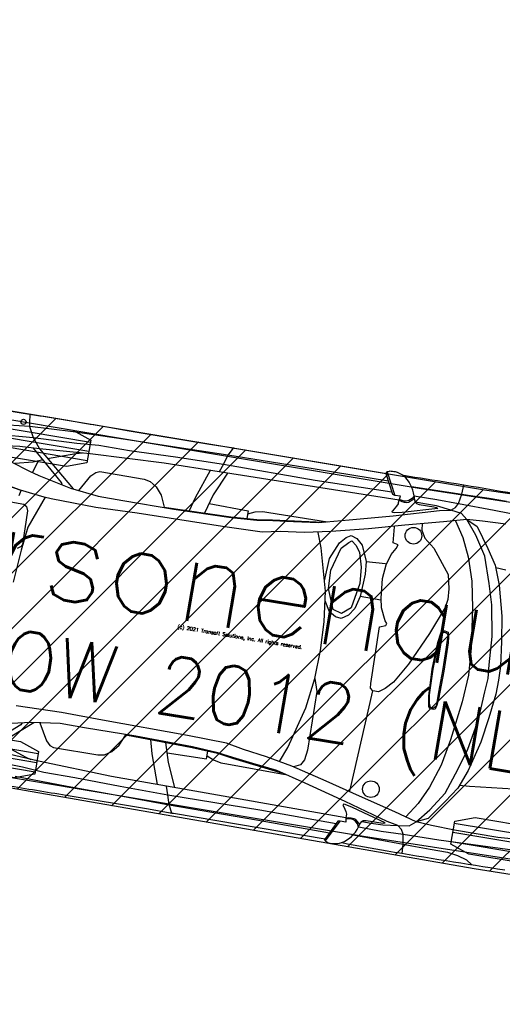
# Model space of a CAD drawing. Header units: metres. Extents: x 147454 to 148962, y 409264 to 410698.
# Tile 6 of 36: x 147467.85 to 147470.23, y 410579.5 to 410584.36. Entities that reach past the tile are written whole.
import ezdxf
from ezdxf import colors
from ezdxf.entities.mleader import LeaderData, LeaderLine
from ezdxf.enums import TextEntityAlignment as Align
from ezdxf.math import Vec2, Vec3

# ---------------------------------------------------------------- set-up
doc = ezdxf.new("R2010")
doc.units = ezdxf.units.M
doc.layers.get('0').update_dxf_attribs({"color": 151})
doc.layers.add('Iv-a-hulp', color=161, linetype='Continuous', plot=False)
doc.layers.add('X-XX-AL-T18', color=10, linetype='Continuous', lineweight=18)
doc.styles.add('NLCS-ISO-M500-T18', font='NLCS-ISO.TTF', dxfattribs={"height": 0.9})
doc.styles.add('TSText', font='Simplex.shx')

# ---------------------------------------------------------------- blocks, each defined once
blk = doc.blocks.new('*U181')
at = {"color": 3, "linetype": 'Continuous', "ltscale": 1.524}
blk.add_circle((0, 0), 0.0127, dxfattribs=at)
blk = doc.blocks.new('*U233')
at = {"color": 4, "linetype": 'Continuous', "ltscale": 1.524, "flags": 128}
for points in [[(147466.6825, 410582.618), (147470.1462, 410582.0396), (147470.9979, 410581.9149), (147471.8324, 410581.8248), (147472.6464, 410581.7842), (147473.428, 410581.8059), (147474.1639, 410581.8975), (147474.5201, 410581.9731), (147474.8673, 410582.0701)], [(147474.9211, 410579.6436), (147474.4275, 410579.6186), (147473.9229, 410579.624), (147473.4221, 410579.658), (147472.9275, 410579.7178), (147470.095, 410580.1658), (147466.3799, 410580.8132)]]:
    blk.add_lwpolyline(points, dxfattribs=at)
blk = doc.blocks.new('*U235')
at = {"color": 7, "linetype": 'Continuous', "ltscale": 1.524}
for p, q in [((-6.093, 3.035), (-5.911, 2.679)), ((-11.962, 2.991), (-11.944, 2.87)), ((-8.621, 3), (-8.686, 2.874)), ((-7.25, 2.883), (-8.686, 2.874)), ((-6.048, 2.892), (-7.25, 2.883)), ((-5.944, 2.687), (-6.103, 3)), ((-5.666, 2.864), (-4.84, 2.878)), ((-4.87, 2.718), (-4.84, 2.878)), ((-4.84, 2.878), (-4.833, 3.03)), ((-4.84, 2.878), (-4.699, 2.879)), ((-4.699, 2.879), (-4.394, 2.885)), ((-4.394, 2.885), (-4.111, 2.885)), ((-11.927, 2.801), (-12.961, 2.697)), ((-11.944, 2.87), (-11.935, 2.801)), ((-11.935, 2.801), (-11.847, 2.637)), ((-11.223, 2.832), (-11.927, 2.801)), ((-10.366, 2.851), (-11.223, 2.832)), ((-9.519, 2.86), (-10.366, 2.851)), ((-8.686, 2.874), (-9.519, 2.86)), ((-9.519, 2.708), (-8.732, 2.72)), ((-8.732, 2.72), (-8.778, 2.585)), ((-8.686, 2.874), (-8.732, 2.72)), ((-8.732, 2.72), (-7.222, 2.711)), ((-7.222, 2.711), (-5.966, 2.729)), ((-5.6, 2.723), (-5.625, 2.675)), ((-5.6, 2.723), (-5.592, 2.679)), ((-5.598, 2.722), (-5.228, 2.726)), ((-5.228, 2.726), (-4.87, 2.718)), ((-4.907, 2.646), (-4.87, 2.718)), ((-4.87, 2.718), (-4.282, 2.711)), ((-12.952, 2.551), (-11.847, 2.637)), ((-11.847, 2.637), (-11.135, 2.661)), ((-11.847, 2.637), (-11.714, 2.473)), ((-11.135, 2.661), (-10.775, 2.689)), ((-9.684, 2.575), (-10.892, 2.528)), ((-10.775, 2.689), (-10.269, 2.689)), ((-10.269, 2.689), (-9.519, 2.708)), ((-8.778, 2.585), (-9.684, 2.575)), ((-8.926, 2.583), (-9.093, 2.104)), ((-8.644, 2.586), (-8.813, 2.2)), ((-5.826, 2.612), (-8.778, 2.585)), ((-5.911, 2.679), (-5.944, 2.687)), ((-5.817, 2.679), (-5.911, 2.679)), ((-5.884, 2.349), (-5.155, 2.555)), ((-5.829, 2.575), (-5.826, 2.612)), ((-5.829, 2.551), (-5.829, 2.575)), ((-5.826, 2.612), (-5.817, 2.679)), ((-5.826, 2.612), (-5.78, 2.599)), ((-5.813, 2.623), (-5.825, 2.624)), ((-5.78, 2.619), (-5.813, 2.623)), ((-5.744, 2.611), (-5.78, 2.619)), ((-5.78, 2.599), (-5.744, 2.595)), ((-5.187, 2.587), (-5.748, 2.427)), ((-5.711, 2.619), (-5.744, 2.611)), ((-5.744, 2.595), (-5.699, 2.599)), ((-5.67, 2.635), (-5.711, 2.619)), ((-5.699, 2.599), (-5.674, 2.607)), ((-5.674, 2.607), (-5.613, 2.663)), ((-5.625, 2.675), (-5.67, 2.635)), ((-5.613, 2.663), (-5.592, 2.679)), ((-5.592, 2.679), (-5.564, 2.627)), ((-5.564, 2.627), (-5.543, 2.607)), ((-5.411, 2.626), (-5.563, 2.626)), ((-5.543, 2.607), (-5.498, 2.599)), ((-5.498, 2.599), (-5.257, 2.599)), ((-5.217, 2.622), (-5.411, 2.626)), ((-5.257, 2.599), (-5.208, 2.595)), ((-4.974, 2.595), (-5.217, 2.622)), ((-5.208, 2.595), (-5.187, 2.587)), ((-5.155, 2.555), (-4.974, 2.595)), ((-4.974, 2.595), (-4.907, 2.646)), ((-4.795, 2.566), (-4.974, 2.595)), ((-4.692, 2.487), (-4.795, 2.566)), ((-4.282, 2.711), (-3.479, 2.689)), ((-12.033, 2.456), (-12.568, 2.39)), ((-11.714, 2.473), (-12.033, 2.456)), ((-11.272, 1.991), (-11.814, 2.468)), ((-10.892, 2.528), (-11.714, 2.473)), ((-11.714, 2.473), (-11.069, 1.922)), ((-11.559, 2.341), (-11.118, 2.492)), ((-11.118, 2.492), (-11.018, 2.52)), ((-5.907, 2.419), (-5.891, 2.439)), ((-5.903, 2.399), (-5.907, 2.419)), ((-5.874, 2.399), (-5.903, 2.399)), ((-5.891, 2.439), (-5.846, 2.511)), ((-5.748, 2.427), (-5.874, 2.399)), ((-5.846, 2.511), (-5.829, 2.551)), ((-4.692, 2.487), (-5.062, 2.384)), ((-4.872, 2.435), (-4.709, 2.187)), ((-4.44, 2.502), (-4.692, 2.487)), ((-4.692, 2.487), (-4.509, 2.4)), ((-4.509, 2.258), (-4.692, 2.487)), ((-4.509, 2.4), (-4.282, 2.081)), ((-4.058, 2.518), (-4.44, 2.502)), ((-11.779, 2.239), (-12.067, 2.169)), ((-11.632, 2.307), (-11.779, 2.239)), ((-11.705, 2.273), (-11.76, 2.073)), ((-10.819, 2.179), (-10.752, 2.245)), ((-10.752, 2.245), (-10.691, 2.271)), ((-10.691, 2.271), (-9.961, 2.267)), ((-9.961, 2.267), (-9.856, 2.247)), ((-9.856, 2.247), (-9.748, 2.175)), ((-6.572, 2.166), (-5.884, 2.349)), ((-5.062, 2.384), (-5.667, 2.229)), ((-5.398, 2.3), (-5.387, 2.196)), ((-4.309, 1.948), (-4.509, 2.258)), ((-12.131, 2.189), (-11.815, 2.087)), ((-11.815, 2.087), (-11.654, 2.045)), ((-10.973, 1.91), (-10.819, 2.179)), ((-9.748, 2.175), (-9.646, 2.057)), ((-9.093, 2.104), (-9.156, 1.882)), ((-8.813, 2.2), (-8.905, 1.887)), ((-7.877, 2.065), (-6.913, 2.078)), ((-7.059, 2.04), (-6.572, 2.166)), ((-5.667, 2.229), (-6.243, 2.074)), ((-5.81, 1.918), (-5.832, 2.176)), ((-5.387, 2.196), (-5.313, 2.073)), ((-4.709, 2.187), (-4.573, 1.895)), ((-4.282, 2.081), (-4.119, 1.833)), ((-11.654, 2.045), (-11.113, 1.928)), ((-11.256, 1.959), (-11.272, 1.991)), ((-11.113, 1.928), (-10.649, 1.869)), ((-9.646, 2.057), (-9.566, 1.873)), ((-8.857, 2.05), (-8.211, 2.038)), ((-8.472, 1.896), (-8.051, 1.922)), ((-8.211, 1.99), (-8.1, 2.039)), ((-8.211, 2.038), (-8.211, 1.915)), ((-8.1, 2.039), (-7.976, 2.065)), ((-8.051, 1.922), (-7.8, 1.96)), ((-8.046, 1.911), (-7.794, 1.948)), ((-7.976, 2.065), (-7.877, 2.065)), ((-7.8, 1.96), (-6.978, 2.061)), ((-7.794, 1.948), (-7.459, 1.988)), ((-7.459, 1.988), (-7.059, 2.04)), ((-6.83, 1.931), (-7.259, 1.845)), ((-6.243, 2.074), (-6.83, 1.931)), ((-6.573, 1.876), (-6.499, 1.918)), ((-6.499, 1.918), (-6.403, 1.887)), ((-5.726, 1.897), (-5.81, 1.918)), ((-5.313, 2.073), (-5.144, 1.938)), ((-5.144, 1.938), (-4.847, 1.556)), ((-4.164, 1.523), (-4.309, 1.948)), ((-11.893, 1.755), (-12.448, 1.854)), ((-11.905, 1.757), (-12.443, 1.855)), ((-11.508, 1.71), (-11.905, 1.757)), ((-10.649, 1.869), (-10.245, 1.869)), ((-10.245, 1.869), (-9.403, 1.869)), ((-9.566, 1.873), (-8.472, 1.896)), ((-9.403, 1.869), (-8.467, 1.886)), ((-8.467, 1.886), (-8.046, 1.911)), ((-7.647, 1.794), (-7.934, 1.735)), ((-7.259, 1.845), (-7.647, 1.794)), ((-6.946, 1.641), (-7.038, 1.882)), ((-6.784, 1.494), (-6.668, 1.773)), ((-6.668, 1.773), (-6.573, 1.876)), ((-6.626, 1.691), (-6.52, 1.804)), ((-6.52, 1.804), (-6.477, 1.835)), ((-6.477, 1.835), (-6.393, 1.773)), ((-6.403, 1.887), (-6.297, 1.794)), ((-6.393, 1.773), (-6.319, 1.67)), ((-6.297, 1.794), (-6.192, 1.546)), ((-5.81, 1.722), (-5.747, 1.835)), ((-5.747, 1.835), (-5.726, 1.897)), ((-4.573, 1.895), (-4.446, 1.514)), ((-4.119, 1.833), (-4.001, 1.523)), ((-3.937, 1.78), (-4.102, 1.79)), ((-11.913, 1.668), (-11.893, 1.755)), ((-11.496, 1.712), (-11.688, 1.186)), ((-11.396, 1.702), (-11.508, 1.71)), ((-10.657, 1.685), (-11.396, 1.702)), ((-9.979, 1.702), (-10.657, 1.685)), ((-8.578, 1.718), (-9.979, 1.702)), ((-7.934, 1.735), (-8.578, 1.718)), ((-6.762, 0.96), (-6.946, 1.641)), ((-6.732, 1.309), (-6.626, 1.691)), ((-6.319, 1.67), (-6.255, 1.443)), ((-5.863, 1.546), (-5.81, 1.722)), ((-12.152, 1.546), (-11.814, 1.547)), ((-11.814, 1.547), (-11.768, 1.512)), ((-11.768, 1.512), (-11.741, 1.449)), ((-11.741, 1.449), (-11.73, 0.897)), ((-6.807, 1.125), (-6.784, 1.494)), ((-6.255, 1.443), (-6.234, 1.174)), ((-6.192, 1.546), (-5.874, 1.567)), ((-6.192, 1.546), (-6.17, 1.34)), ((-5.885, 1.319), (-5.863, 1.546)), ((-4.847, 1.556), (-4.794, 1.329)), ((-4.446, 1.514), (-4.364, 1.081)), ((-4.064, 1.187), (-4.164, 1.523)), ((-4.001, 1.523), (-3.873, 1.036)), ((-6.721, 1.009), (-6.732, 1.309)), ((-6.17, 1.34), (-6.192, 0.968)), ((-5.853, 0.999), (-5.885, 1.319)), ((-4.794, 1.329), (-4.784, 1.154)), ((-11.688, 1.186), (-11.734, 0.803)), ((-6.234, 1.174), (-6.308, 0.762)), ((-4.784, 1.154), (-4.805, 1.02)), ((-3.973, 0.682), (-4.064, 1.187)), ((-6.698, 0.467), (-6.762, 0.96)), ((-6.587, 0.687), (-6.721, 1.009)), ((-6.192, 0.968), (-6.245, 0.762)), ((-5.853, 0.968), (-6.192, 0.968)), ((-5.821, 0.844), (-5.853, 0.999)), ((-4.805, 1.02), (-4.985, 0.565)), ((-4.364, 1.081), (-4.282, 0.443)), ((-3.873, 1.036), (-3.81, 0.629)), ((-11.748, 0.861), (-11.803, 0.817)), ((-11.734, 0.803), (-11.779, 0.268)), ((-11.73, 0.897), (-11.748, 0.861)), ((-6.643, 0.642), (-6.742, 0.806)), ((-5.726, 0.648), (-5.821, 0.844)), ((-6.53, 0.576), (-6.643, 0.642)), ((-6.446, 0.648), (-6.587, 0.687)), ((-6.308, 0.762), (-6.446, 0.648)), ((-6.245, 0.762), (-6.329, 0.638)), ((-5.694, 0.607), (-5.726, 0.648)), ((-4.8, 0.613), (-4.775, 0.641)), ((-4.775, 0.641), (-4.746, 0.644)), ((-4.746, 0.644), (-4.717, 0.641)), ((-4.717, 0.641), (-4.689, 0.632)), ((-3.946, 0.222), (-3.973, 0.682)), ((-6.435, 0.565), (-6.53, 0.576)), ((-6.329, 0.638), (-6.435, 0.565)), ((-5.8, 0.534), (-5.705, 0.576)), ((-5.789, -0.395), (-5.8, 0.534)), ((-5.705, 0.576), (-5.694, 0.607)), ((-4.985, 0.565), (-5.239, 0.018)), ((-4.829, 0.442), (-4.8, 0.613)), ((-4.819, 0.417), (-4.794, 0.56)), ((-4.794, 0.56), (-4.768, 0.619)), ((-4.768, 0.619), (-4.746, 0.625)), ((-4.746, 0.625), (-4.727, 0.622)), ((-4.727, 0.622), (-4.705, 0.61)), ((-4.705, 0.61), (-4.685, 0.582)), ((-4.689, 0.632), (-4.673, 0.566)), ((-4.685, 0.582), (-4.682, 0.352)), ((-4.673, 0.566), (-4.663, 0.461)), ((-3.81, 0.629), (-3.764, 0.23)), ((-6.68, 0), (-6.698, 0.467)), ((-4.845, 0), (-4.829, 0.442)), ((-4.832, 0), (-4.819, 0.417)), ((-4.682, 0.352), (-4.679, 0)), ((-4.663, 0.461), (-4.657, 0)), ((-4.282, 0.443), (-4.247, 0)), ((-3.929, 0), (-3.946, 0.222)), ((-3.764, 0.23), (-3.755, 0)), ((-6.698, -0.467), (-6.68, 0)), ((-5.239, 0.018), (-5.429, -0.312)), ((-4.829, -0.442), (-4.845, 0)), ((-4.819, -0.417), (-4.832, 0)), ((-4.679, 0), (-4.682, -0.352)), ((-4.657, 0), (-4.663, -0.461)), ((-4.247, 0), (-4.282, -0.443)), ((-3.946, -0.222), (-3.929, 0)), ((-3.755, 0), (-3.764, -0.23)), ((-5.429, -0.312), (-5.546, -0.436)), ((-3.973, -0.682), (-3.946, -0.222)), ((-3.764, -0.23), (-3.81, -0.629)), ((-6.762, -0.96), (-6.698, -0.467)), ((-6.698, -0.467), (-6.632, -0.67)), ((-5.779, -0.467), (-5.789, -0.395)), ((-5.736, -0.508), (-5.779, -0.467)), ((-5.546, -0.436), (-5.641, -0.508)), ((-4.8, -0.613), (-4.829, -0.442)), ((-4.794, -0.56), (-4.819, -0.417)), ((-4.682, -0.352), (-4.685, -0.582)), ((-4.663, -0.461), (-4.673, -0.566)), ((-4.282, -0.443), (-4.364, -1.081)), ((-5.836, -2.172), (-5.736, -0.508)), ((-5.641, -0.508), (-5.736, -0.508)), ((-4.775, -0.641), (-4.8, -0.613)), ((-4.768, -0.619), (-4.794, -0.56)), ((-4.746, -0.625), (-4.768, -0.619)), ((-4.727, -0.622), (-4.746, -0.625)), ((-4.705, -0.61), (-4.727, -0.622)), ((-4.689, -0.632), (-4.717, -0.641)), ((-4.685, -0.582), (-4.705, -0.61)), ((-4.673, -0.566), (-4.689, -0.632)), ((-3.81, -0.629), (-3.873, -1.036)), ((-6.632, -0.67), (-6.621, -1.63)), ((-4.746, -0.644), (-4.775, -0.641)), ((-4.717, -0.641), (-4.746, -0.644)), ((-4.064, -1.187), (-3.973, -0.682)), ((-6.946, -1.641), (-6.762, -0.96)), ((-4.364, -1.081), (-4.446, -1.514)), ((-3.873, -1.036), (-4.001, -1.523)), ((-4.164, -1.523), (-4.064, -1.187)), ((-4.446, -1.514), (-4.573, -1.895)), ((-4.309, -1.948), (-4.164, -1.523)), ((-4.001, -1.523), (-4.119, -1.833)), ((-10.657, -1.685), (-11.396, -1.702)), ((-9.979, -1.702), (-10.657, -1.685)), ((-8.578, -1.718), (-9.979, -1.702)), ((-7.934, -1.735), (-8.578, -1.718)), ((-7.647, -1.794), (-7.934, -1.735)), ((-7.04, -1.889), (-6.946, -1.641)), ((-6.621, -1.63), (-6.642, -1.792)), ((-3.047, -1.683), (-3.937, -1.78)), ((-10.649, -1.869), (-11.113, -1.928)), ((-10.973, -1.91), (-10.819, -2.179)), ((-10.245, -1.869), (-10.649, -1.869)), ((-9.403, -1.869), (-10.245, -1.869)), ((-9.646, -2.057), (-9.566, -1.873)), ((-9.566, -1.873), (-8.472, -1.896)), ((-8.467, -1.886), (-9.403, -1.869)), ((-9.093, -2.104), (-9.156, -1.882)), ((-8.813, -2.2), (-8.905, -1.887)), ((-8.472, -1.896), (-8.051, -1.922)), ((-8.046, -1.911), (-8.467, -1.886)), ((-8.211, -2.038), (-8.211, -1.915)), ((-7.794, -1.948), (-8.046, -1.911)), ((-7.259, -1.845), (-7.647, -1.794)), ((-6.83, -1.931), (-7.259, -1.845)), ((-6.694, -1.883), (-6.803, -1.936)), ((-6.642, -1.792), (-6.694, -1.883)), ((-4.573, -1.895), (-4.709, -2.187)), ((-4.119, -1.833), (-4.282, -2.081)), ((-3.937, -1.78), (-4.102, -1.79)), ((-11.272, -1.991), (-11.814, -2.468)), ((-11.714, -2.473), (-11.069, -1.922)), ((-11.113, -1.928), (-11.654, -2.045)), ((-11.256, -1.959), (-11.272, -1.991)), ((-9.748, -2.175), (-9.646, -2.057)), ((-8.857, -2.05), (-8.211, -2.038)), ((-8.211, -1.99), (-8.1, -2.039)), ((-8.1, -2.039), (-7.976, -2.065)), ((-8.051, -1.922), (-7.8, -1.96)), ((-7.976, -2.065), (-7.877, -2.065)), ((-7.877, -2.065), (-6.913, -2.078)), ((-7.8, -1.96), (-6.978, -2.061)), ((-7.459, -1.988), (-7.794, -1.948)), ((-7.059, -2.04), (-7.459, -1.988)), ((-6.572, -2.166), (-7.059, -2.04)), ((-6.243, -2.074), (-6.83, -1.931)), ((-5.667, -2.229), (-6.243, -2.074)), ((-4.509, -2.258), (-4.309, -1.948)), ((-10.819, -2.179), (-10.752, -2.245)), ((-9.856, -2.247), (-9.748, -2.175)), ((-8.926, -2.583), (-9.093, -2.104)), ((-8.644, -2.586), (-8.813, -2.2)), ((-5.884, -2.349), (-6.572, -2.166)), ((-5.062, -2.384), (-5.667, -2.229)), ((-4.709, -2.187), (-4.872, -2.435)), ((-4.282, -2.081), (-4.509, -2.4)), ((-11.559, -2.341), (-11.118, -2.492)), ((-10.752, -2.245), (-10.691, -2.271)), ((-10.691, -2.271), (-9.961, -2.267)), ((-9.961, -2.267), (-9.856, -2.247)), ((-5.155, -2.555), (-5.884, -2.349)), ((-4.692, -2.487), (-5.062, -2.384)), ((-4.692, -2.487), (-4.509, -2.258)), ((-10.892, -2.528), (-11.714, -2.473)), ((-11.118, -2.492), (-11.018, -2.52)), ((-9.684, -2.575), (-10.892, -2.528)), ((-5.903, -2.399), (-5.907, -2.419)), ((-5.907, -2.419), (-5.891, -2.439)), ((-5.874, -2.399), (-5.903, -2.399)), ((-5.891, -2.439), (-5.846, -2.511)), ((-5.748, -2.427), (-5.874, -2.399)), ((-5.846, -2.511), (-5.829, -2.551)), ((-5.829, -2.551), (-5.829, -2.575)), ((-5.187, -2.587), (-5.748, -2.427)), ((-4.795, -2.566), (-4.692, -2.487)), ((-4.509, -2.4), (-4.692, -2.487)), ((-4.44, -2.502), (-4.692, -2.487)), ((-4.058, -2.518), (-4.44, -2.502)), ((-3.345, -2.518), (-4.058, -2.518)), ((-2.241, -2.446), (-3.345, -2.518)), ((-11.847, -2.637), (-11.135, -2.661)), ((-11.135, -2.661), (-10.775, -2.689)), ((-10.775, -2.689), (-10.269, -2.689)), ((-10.269, -2.689), (-9.519, -2.708)), ((-8.778, -2.585), (-9.684, -2.575)), ((-9.519, -2.708), (-8.732, -2.72)), ((-5.826, -2.612), (-8.778, -2.585)), ((-8.732, -2.72), (-8.778, -2.585)), ((-8.732, -2.72), (-7.222, -2.711)), ((-7.222, -2.711), (-5.966, -2.729)), ((-5.944, -2.687), (-6.103, -3)), ((-6.093, -3.035), (-5.911, -2.679)), ((-5.911, -2.679), (-5.944, -2.687)), ((-5.817, -2.679), (-5.911, -2.679)), ((-5.829, -2.575), (-5.826, -2.612)), ((-5.826, -2.612), (-5.78, -2.599)), ((-5.826, -2.612), (-5.817, -2.679)), ((-5.813, -2.623), (-5.825, -2.624)), ((-5.78, -2.619), (-5.813, -2.623)), ((-5.78, -2.599), (-5.744, -2.595)), ((-5.744, -2.611), (-5.78, -2.619)), ((-5.744, -2.595), (-5.699, -2.599)), ((-5.711, -2.619), (-5.744, -2.611)), ((-5.67, -2.635), (-5.711, -2.619)), ((-5.699, -2.599), (-5.674, -2.607)), ((-5.674, -2.607), (-5.613, -2.663)), ((-5.625, -2.675), (-5.67, -2.635)), ((-5.6, -2.723), (-5.625, -2.675)), ((-5.613, -2.663), (-5.592, -2.679)), ((-5.6, -2.723), (-5.592, -2.679)), ((-5.592, -2.679), (-5.564, -2.627)), ((-5.564, -2.627), (-5.543, -2.607)), ((-5.563, -2.626), (-5.411, -2.626)), ((-5.543, -2.607), (-5.498, -2.599)), ((-5.498, -2.599), (-5.257, -2.599)), ((-5.411, -2.626), (-5.217, -2.622)), ((-5.257, -2.599), (-5.208, -2.595)), ((-5.217, -2.622), (-4.974, -2.595)), ((-5.208, -2.595), (-5.187, -2.587)), ((-4.974, -2.595), (-5.155, -2.555)), ((-4.974, -2.595), (-4.795, -2.566)), ((-4.907, -2.646), (-4.974, -2.595)), ((-4.87, -2.718), (-4.907, -2.646)), ((-4.87, -2.718), (-4.282, -2.711)), ((-4.282, -2.711), (-3.479, -2.689)), ((-3.479, -2.689), (-2.854, -2.667)), ((-11.223, -2.832), (-10.366, -2.851)), ((-10.366, -2.851), (-9.519, -2.86)), ((-9.519, -2.86), (-8.686, -2.874)), ((-8.686, -2.874), (-8.732, -2.72)), ((-8.621, -3), (-8.686, -2.874)), ((-8.686, -2.874), (-7.25, -2.883)), ((-5.666, -2.864), (-4.84, -2.878)), ((-5.598, -2.722), (-5.228, -2.726)), ((-5.228, -2.726), (-4.87, -2.718)), ((-4.84, -2.878), (-4.87, -2.718)), ((-7.25, -2.883), (-6.048, -2.892)), ((-4.84, -2.878), (-4.699, -2.879)), ((-4.833, -3.03), (-4.84, -2.878)), ((-4.699, -2.879), (-4.394, -2.885)), ((-4.394, -2.885), (-4.111, -2.885)), ((-4.111, -2.885), (-3.94, -2.914)), ((-3.94, -2.914), (-3.784, -2.957)), ((-3.784, -2.957), (-3.687, -3.023))]:
    blk.add_line(p, q, dxfattribs=at)
at = {"color": 2, "linetype": 'Continuous', "ltscale": 1.524}
for p, q in [((-10.918, 2.71), (-13.169, 2.71)), ((-10.918, 2.56), (-13.169, 2.56)), ((-10.918, 2.41), (-13.169, 2.41)), ((-10.918, -2.41), (-13.169, -2.41)), ((-10.918, -2.56), (-13.169, -2.56)), ((-10.918, -2.71), (-13.169, -2.71))]:
    blk.add_line(p, q, dxfattribs=at)
at = {"color": 7, "linetype": 'Continuous', "ltscale": 1.524, "flags": 128}
for points in [[(-11.338, -3.002, -0.002997), (-10.359, -2.997), (-9.007, -2.997), (-8.65, -3, 0.003416), (-8.597, -3), (-6.103, -3, -0.0059), (-6.103, -3.002, 0.006681), (-6.106, -3.007, 0.086242), (-6.108, -3.011, 0.010282), (-6.108, -3.013, 0.019469), (-6.108, -3.013, -0.002747), (-6.108, -3.014, 0.009896), (-6.108, -3.015, -0.007246), (-6.108, -3.015, 0.019151), (-6.108, -3.016, -0.009953), (-6.108, -3.016, 0.02206), (-6.108, -3.016, 0.019116), (-6.107, -3.019, 0.049086), (-6.107, -3.021, 0.006478), (-6.106, -3.022, 0.028704), (-6.106, -3.023), (-6.105, -3.024), (-6.105, -3.024), (-6.105, -3.024), (-6.105, -3.024), (-6.104, -3.025, -0.028056), (-6.104, -3.025, 0.033418), (-6.104, -3.025, 0.00867), (-6.101, -3.028, 0.000288), (-6.097, -3.032, 0.091006), (-6.093, -3.035), (-6.06, -3.049, 0.000003), (-6.059, -3.05, 0.250979), (-6.053, -3.051, 0.0603), (-5.964, -3.055, 0.089605), (-5.826, -3.018, -0.000328), (-5.078, -3.027, 0.00399), (-3.145, -3.016, 0.020498)], [(-3.145, 3.016, 0.00399), (-5.078, 3.027, -0.000328), (-5.826, 3.018, 0.089605), (-5.964, 3.055, 0.0603), (-6.053, 3.051, 0.250979), (-6.059, 3.05, 0.000003), (-6.06, 3.049), (-6.093, 3.035, 0.091006), (-6.097, 3.032, 0.000288), (-6.101, 3.028, 0.00867), (-6.104, 3.025, 0.033418), (-6.104, 3.025, -0.028056), (-6.104, 3.025), (-6.105, 3.024), (-6.105, 3.024), (-6.105, 3.024), (-6.105, 3.024), (-6.106, 3.023, 0.028704), (-6.106, 3.022, 0.006478), (-6.107, 3.021, 0.049086), (-6.107, 3.019, 0.019116), (-6.108, 3.016, 0.02206), (-6.108, 3.016, -0.009953), (-6.108, 3.016, 0.019151), (-6.108, 3.015, -0.007246), (-6.108, 3.015, 0.009896), (-6.108, 3.014, -0.002747), (-6.108, 3.013, 0.019469), (-6.108, 3.013, 0.010282), (-6.108, 3.011, 0.086242), (-6.106, 3.007, 0.006681), (-6.103, 3.002, -0.0059), (-6.103, 3), (-8.597, 3, 0.003416), (-8.65, 3), (-9.007, 2.997), (-10.359, 2.997, -0.002997), (-11.338, 3.002, 0.015295), (-11.864, 2.992, -0.001731), (-12.947, 2.991, 0.023044)]]:
    blk.add_lwpolyline(points, format="xyb", dxfattribs=at)
at = {"color": 1, "linetype": 'Continuous', "ltscale": 1.524, "flags": 128}
for points in [[(-10.918, 2.747), (-10.918, 2.372), (-11.233, 2.259), (-12.854, 2.259), (-13.169, 2.372), (-13.169, 2.747), (-12.854, 2.86), (-11.233, 2.86)], [(-10.918, -2.372), (-10.918, -2.747), (-11.233, -2.86), (-12.854, -2.86), (-13.169, -2.747), (-13.169, -2.372), (-12.854, -2.259), (-11.233, -2.259)]]:
    blk.add_lwpolyline(points, close=True, dxfattribs=at)
at = {"color": 7, "linetype": 'Continuous', "ltscale": 1.524}
for centre in [(-5.503, 2.084), (-5.503, -2.084)]:
    blk.add_circle(centre, 0.135, dxfattribs=at)
for centre, radius, start, end in [((-6.089, 2.581), 0.509, 16.1007, 59.0906), ((-6.087, -2.583), 0.506, 300.7803, 344.0284)]:
    blk.add_arc(centre, radius, start, end, dxfattribs=at)
blk = doc.blocks.new('*U234')
at = {"color": 2, "linetype": 'Continuous', "ltscale": 1.524}
for p, q in [((0.2169, -0.7809), (-0.4597, -0.6674)), ((0.2093, -0.826), (-0.4673, -0.7125)), ((0.2017, -0.8711), (-0.4748, -0.7577))]:
    blk.add_line(p, q, dxfattribs=at)
at = {"color": 1, "linetype": 'Continuous', "ltscale": 1.524, "flags": 128}
blk.add_lwpolyline([(0.2187, -0.7697), (0.1999, -0.8823), (0.0995, -0.9003), (-0.3877, -0.8187), (-0.4767, -0.7689), (-0.4578, -0.6562), (-0.3574, -0.6382), (0.1297, -0.7199)], close=True, dxfattribs=at)
at = {"xscale": 0.3047304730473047, "yscale": 0.3047304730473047, "zscale": 0.3047304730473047, "rotation": 350.4821343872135}
blk.add_blockref('*U235', (0.8876, -0.1488), dxfattribs=at)
at = {"color": 7, "style": 'TSText'}
for s, height, p in [('Personenauto', 0.43575, (-1.477, 0.5039)), ('CROW 2012 (NL)', 0.2905, (-1.5671, -0.0333)), ('(c) 2021 Transoft Solutions, Inc. All rights reserved.', 0.01743, (-1.5188, 0.2546))]:
    blk.add_text(s, height=height, rotation=350.4821, dxfattribs=at).set_placement(p, align=Align.MIDDLE_CENTER)
blk = doc.blocks.new('*U176')
at = {"transparency": 33554585}
h = blk.add_hatch(dxfattribs=at)
h.set_pattern_fill('LINE', color=3, scale=0.06096, angle=45, style=0)
h.paths.add_polyline_path([(147466.6561, 410582.4601), (147466.6825, 410582.618), (147470.1462, 410582.0396), (147470.9979, 410581.9149), (147471.8324, 410581.8248), (147472.6464, 410581.7842), (147473.428, 410581.8059), (147474.1639, 410581.8975), (147474.5201, 410581.9731), (147474.8673, 410582.0701), (147475.2032, 410582.1901), (147475.5282, 410582.3353), (147475.8383, 410582.5068), (147476.1317, 410582.7071), (147476.3924, 410582.927), (147476.6413, 410583.1868), (147476.8626, 410583.468), (147477.0606, 410583.7633), (147477.4055, 410584.3866), (147477.7299, 410585.067), (147478.0438, 410585.7993), (147478.3069, 410586.4872), (147478.5733, 410587.2793), (147478.8067, 410588.0883), (147478.987, 410588.9065), (147479.098, 410589.733), (147479.1388, 410590.5119), (147479.1148, 410591.3482), (147479.0241, 410592.1558), (147478.9381, 410592.5897), (147477.9591, 410596.6679), (147477.8605, 410597.5834), (147477.7883, 410598.5157), (147477.7457, 410599.4019), (147477.7282, 410600.3419), (147477.7391, 410601.2819), (147477.7784, 410602.2201), (147477.8457, 410603.153), (147477.9403, 410604.0784), (147478.0533, 410604.937), (147478.1999, 410605.8481), (147478.3729, 410606.7515), (147478.5725, 410607.6497), (147478.7954, 410608.5437), (147479.1747, 410610.3015), (147479.5902, 410612.0825), (147480.0479, 410613.8525), (147480.5494, 410615.6176), (147481.0783, 410617.3246), (147481.683, 410619.1204), (147481.8572, 410619.5629), (147482.0542, 410619.9946), (147482.4951, 410620.8157), (147482.8629, 410621.4417), (147483.3466, 410622.2017), (147484.3595, 410623.6801), (147486.3562, 410627.5305), (147487.9822, 410626.6909), (147487.2036, 410625.1038), (147486.3906, 410623.5113), (147483.9066, 410618.9415), (147483.5279, 410618.1584), (147483.1819, 410617.3602), (147482.8705, 410616.5516), (147482.6137, 410615.7975), (147482.1107, 410614.1074), (147481.646, 410612.3852), (147481.2225, 410610.6527), (147480.841, 410608.9138), (147480.508, 410607.2064), (147480.2091, 410605.4566), (147479.97, 410603.76), (147479.8826, 410602.8801), (147479.8221, 410602.0006), (147479.7883, 410601.1232), (147479.7811, 410600.245), (147479.8003, 410599.3663), (147479.8428, 410598.5363), (147479.914, 410597.6553), (147480.0422, 410596.5446), (147480.4406, 410595.7432), (147480.7986, 410594.8672), (147481.0865, 410593.9716), (147481.3022, 410593.0693), (147481.4495, 410592.1498), (147481.5243, 410591.2675), (147481.4364, 410590.3389), (147481.3078, 410589.4661), (147481.1219, 410588.5006), (147480.8935, 410587.5519), (147480.6942, 410586.8494), (147480.3982, 410584.3928), (147480.2942, 410583.8574), (147480.1407, 410583.3325), (147479.935, 410582.836), (147479.6881, 410582.3813), (147479.3964, 410581.9528), (147479.06, 410581.5512), (147478.6811, 410581.1791), (147478.265, 410580.8423), (147477.842, 410580.5595), (147477.3812, 410580.3063), (147476.8981, 410580.0929), (147476.4095, 410579.9232), (147475.9148, 410579.7932), (147475.4259, 410579.7022), (147474.9211, 410579.6436), (147474.4275, 410579.6186), (147473.9229, 410579.624), (147473.4221, 410579.658), (147472.9275, 410579.7178), (147470.095, 410580.1658), (147466.3799, 410580.8132), (147466.6561, 410582.4601), (147466.6561, 410582.4601)], flags=16)
h.paths.add_polyline_path([(147484.9361, 410622.7731), (147485.0304, 410622.7274), (147485.127, 410622.6866), (147485.2256, 410622.6509), (147485.326, 410622.6205), (147485.4277, 410622.5953), (147485.5307, 410622.5756), (147485.5989, 410622.5655), (147485.6487, 410622.57), (147485.6967, 410622.5842), (147485.7409, 410622.6076), (147485.7712, 410622.6316), (147485.7975, 410622.66), (147485.8254, 410622.695), (147485.8504, 410622.7321), (147485.9174, 410622.8243), (147485.989, 410622.9129), (147486.0653, 410622.9976), (147486.0779, 410623.0108), (147486.0795, 410623.0136), (147486.0808, 410623.0164), (147486.0899, 410623.035), (147486.0997, 410623.0531), (147486.112, 410623.0756), (147486.1232, 410623.0986), (147486.1363, 410623.1254), (147486.1506, 410623.1516), (147486.1601, 410623.1691), (147486.1688, 410623.1869), (147486.2445, 410623.3336), (147486.3208, 410623.48), (147486.3866, 410623.6005), (147486.397, 410623.6211), (147486.4643, 410623.7541), (147486.5323, 410623.8867), (147486.7214, 410624.2527), (147486.772, 410624.349), (147486.7758, 410624.3563), (147486.7796, 410624.3635), (147487.1283, 410625.0389), (147487.1285, 410625.0386), (147487.1286, 410625.0384), (147487.1291, 410625.0377), (147487.1296, 410625.037), (147487.1301, 410625.0364), (147487.1307, 410625.036), (147487.1308, 410625.0358), (147487.131, 410625.0357), (147487.1311, 410625.0357), (147487.1312, 410625.0356), (147487.1312, 410625.0356), (147487.1313, 410625.0356), (147487.1314, 410625.0355), (147487.1315, 410625.0354), (147487.1317, 410625.0354), (147487.1318, 410625.0353), (147487.1318, 410625.0353), (147487.1318, 410625.0353), (147487.1319, 410625.0353), (147487.1319, 410625.0353), (147487.132, 410625.0352), (147487.132, 410625.0352), (147487.1324, 410625.0351), (147487.1327, 410625.035), (147487.133, 410625.0349), (147487.1333, 410625.0349), (147487.1335, 410625.0349), (147487.1337, 410625.0348), (147487.1338, 410625.0348), (147487.134, 410625.0348), (147487.1343, 410625.0349), (147487.1344, 410625.0349), (147487.1345, 410625.0349), (147487.1346, 410625.0349), (147487.1348, 410625.0349), (147487.1349, 410625.0349), (147487.1349, 410625.035), (147487.1349, 410625.035), (147487.1349, 410625.035), (147487.1355, 410625.0351), (147487.1361, 410625.0353), (147487.1369, 410625.0356), (147487.1376, 410625.0358), (147487.1384, 410625.0362), (147487.1391, 410625.0367), (147487.1476, 410625.0436), (147487.1477, 410625.0437), (147487.1479, 410625.0438), (147487.1486, 410625.0444), (147487.149, 410625.0453), (147487.1565, 410625.0566), (147487.1625, 410625.0687), (147487.1691, 410625.0896), (147487.1719, 410625.1113), (147487.2254, 410625.212), (147487.2789, 410625.3126), (147487.4136, 410625.5744), (147487.5462, 410625.8373), (147487.6372, 410626.0235), (147487.6842, 410626.1309), (147487.7058, 410626.1978), (147487.7239, 410626.2658), (147487.7384, 410626.3346), (147487.7439, 410626.3671), (147487.7525, 410626.4275), (147487.753, 410626.4885), (147487.7454, 410626.549), (147487.7298, 410626.608), (147487.7064, 410626.6643), (147487.6782, 410626.7108), (147487.6468, 410626.7552), (147487.6124, 410626.7973), (147487.5752, 410626.837), (147487.5354, 410626.874), (147487.4931, 410626.9082), (147487.4485, 410626.9394), (147487.3598, 410627.0005), (147487.2681, 410627.057), (147487.1735, 410627.1085), (147487.1692, 410627.1107), (147487.0725, 410627.1582), (147486.9734, 410627.2006), (147486.8723, 410627.2377), (147486.8678, 410627.2392), (147486.8165, 410627.2575), (147486.7642, 410627.2722), (147486.711, 410627.2832), (147486.6571, 410627.2906), (147486.6028, 410627.2942), (147486.5485, 410627.2941), (147486.4942, 410627.2903), (147486.4348, 410627.2766), (147486.3776, 410627.2552), (147486.3239, 410627.2264), (147486.2744, 410627.1907), (147486.2302, 410627.1487), (147486.1812, 410627.0983), (147486.1349, 410627.0453), (147486.0915, 410626.99), (147486.0721, 410626.9633), (147485.9676, 410626.7844), (147485.9127, 410626.6808), (147485.7752, 410626.4205), (147485.6397, 410626.159), (147485.5886, 410626.0571), (147485.5375, 410625.9552), (147485.5214, 410625.9404), (147485.5082, 410625.9229), (147485.5018, 410625.911), (147485.4969, 410625.8983), (147485.4964, 410625.8975), (147485.4964, 410625.8966), (147485.4964, 410625.8964), (147485.4964, 410625.8962), (147485.4956, 410625.8853), (147485.4957, 410625.8844), (147485.4958, 410625.8836), (147485.4961, 410625.8828), (147485.4963, 410625.8821), (147485.4965, 410625.8815), (147485.4967, 410625.8809), (147485.4967, 410625.8809), (147485.4967, 410625.8808), (147485.4967, 410625.8808), (147485.4967, 410625.8808), (147485.4968, 410625.8806), (147485.4968, 410625.8805), (147485.4969, 410625.8804), (147485.497, 410625.8803), (147485.4971, 410625.88), (147485.4972, 410625.8799), (147485.4973, 410625.8798), (147485.4974, 410625.8797), (147485.4975, 410625.8795), (147485.4978, 410625.8793), (147485.498, 410625.8791), (147485.4983, 410625.8789), (147485.4986, 410625.8787), (147485.4986, 410625.8786), (147485.4986, 410625.8786), (147485.4987, 410625.8786), (147485.4988, 410625.8785), (147485.4988, 410625.8785), (147485.4988, 410625.8785), (147485.4989, 410625.8785), (147485.499, 410625.8784), (147485.4991, 410625.8783), (147485.4993, 410625.8783), (147485.4993, 410625.8782), (147485.4994, 410625.8782), (147485.4995, 410625.8782), (147485.4996, 410625.8781), (147485.4998, 410625.8781), (147485.4999, 410625.878), (147485.5006, 410625.8778), (147485.5014, 410625.8777), (147485.5022, 410625.8777), (147485.5031, 410625.8778), (147485.5034, 410625.8778), (147485.5037, 410625.8778), (147485.155, 410625.2024), (147485.1512, 410625.1951), (147485.1475, 410625.1878), (147485.0983, 410625.0908), (147484.9094, 410624.7247), (147484.8407, 410624.5925), (147484.7711, 410624.4606), (147484.7099, 410624.3377), (147484.7003, 410624.3167), (147484.625, 410624.1698), (147484.5493, 410624.0232), (147484.5398, 410624.0057), (147484.5311, 410623.9878), (147484.518, 410623.961), (147484.5037, 410623.9349), (147484.4914, 410623.9124), (147484.4802, 410623.8893), (147484.4711, 410623.8708), (147484.4612, 410623.8527), (147484.4597, 410623.8499), (147484.4583, 410623.8471), (147484.4344, 410623.7357), (147484.4046, 410623.6257), (147484.3691, 410623.5175), (147484.3629, 410623.5002), (147484.3471, 410623.4583), (147484.3347, 410623.4153), (147484.3268, 410623.3775), (147484.3247, 410623.3388), (147484.3313, 410623.2892), (147484.3475, 410623.2419), (147484.3726, 410623.1987), (147484.4459, 410623.1236), (147484.5229, 410623.0525), (147484.6036, 410622.9855), (147484.6876, 410622.9228), (147484.7748, 410622.8646), (147484.865, 410622.8111), (147484.9257, 410622.7785)], is_closed=False, flags=8)
h.paths.add_polyline_path([(147466.5316, 410581.7096), (147466.5168, 410581.6058), (147466.5075, 410581.5014), (147466.5037, 410581.3966), (147466.5054, 410581.2918), (147466.5126, 410581.1872), (147466.5252, 410581.0831), (147466.5364, 410581.0151), (147466.5559, 410580.969), (147466.5841, 410580.9277), (147466.6199, 410580.8927), (147466.652, 410580.8712), (147466.6871, 410580.8548), (147466.729, 410580.839), (147466.7719, 410580.8265), (147466.8802, 410580.7909), (147466.9864, 410580.7497), (147467.0904, 410580.703), (147467.1068, 410580.695), (147467.1099, 410580.6944), (147467.113, 410580.694), (147467.1335, 410580.691), (147467.1537, 410580.6872), (147467.1789, 410580.6824), (147467.2043, 410580.6787), (147467.2338, 410580.6745), (147467.2631, 410580.6689), (147467.2826, 410580.6651), (147467.3023, 410580.6623), (147467.4651, 410580.635), (147467.6278, 410580.6072), (147467.7626, 410580.5813), (147467.7854, 410580.5776), (147467.9326, 410580.5543), (147468.0797, 410580.53), (147468.4859, 410580.4617), (147468.5931, 410580.443), (147468.6012, 410580.4416), (147468.6092, 410580.4403), (147469.3589, 410580.3146), (147469.3587, 410580.3143), (147469.3585, 410580.3141), (147469.358, 410580.3134), (147469.3574, 410580.3127), (147469.3571, 410580.3121), (147469.3568, 410580.3114), (147469.3567, 410580.3112), (147469.3567, 410580.3111), (147469.3567, 410580.311), (147469.3566, 410580.3109), (147469.3566, 410580.3108), (147469.3566, 410580.3107), (147469.3566, 410580.3106), (147469.3566, 410580.3104), (147469.3565, 410580.3103), (147469.3565, 410580.3102), (147469.3565, 410580.3102), (147469.3565, 410580.3101), (147469.3565, 410580.3101), (147469.3565, 410580.31), (147469.3565, 410580.31), (147469.3565, 410580.3099), (147469.3565, 410580.3096), (147469.3565, 410580.3092), (147469.3565, 410580.3089), (147469.3566, 410580.3086), (147469.3566, 410580.3084), (147469.3567, 410580.3082), (147469.3567, 410580.3081), (147469.3567, 410580.308), (147469.3568, 410580.3076), (147469.3569, 410580.3076), (147469.3569, 410580.3074), (147469.357, 410580.3073), (147469.3571, 410580.3072), (147469.3571, 410580.3071), (147469.3571, 410580.3071), (147469.3571, 410580.3071), (147469.3571, 410580.3071), (147469.3575, 410580.3066), (147469.3579, 410580.306), (147469.3583, 410580.3054), (147469.3588, 410580.3048), (147469.3594, 410580.3041), (147469.36, 410580.3036), (147469.3692, 410580.2977), (147469.3694, 410580.2976), (147469.3695, 410580.2975), (147469.3703, 410580.2969), (147469.3713, 410580.2968), (147469.3843, 410580.2932), (147469.3977, 410580.2911), (147469.4196, 410580.2912), (147469.4411, 410580.2952), (147469.5533, 410580.275), (147469.6655, 410580.2548), (147469.956, 410580.2066), (147470.2468, 410580.1606), (147470.4519, 410580.1309), (147470.5685, 410580.1189), (147470.6388, 410580.1188), (147470.709, 410580.1223), (147470.779, 410580.1296), (147470.8117, 410580.1343), (147470.8718, 410580.1445), (147470.93, 410580.1627), (147470.9853, 410580.1884), (147471.0367, 410580.2213), (147471.0832, 410580.2608), (147471.1188, 410580.3019), (147471.1515, 410580.3453), (147471.1811, 410580.3909), (147471.2075, 410580.4385), (147471.2306, 410580.4877), (147471.2502, 410580.5384), (147471.2663, 410580.5903), (147471.2974, 410580.6935), (147471.3231, 410580.7981), (147471.3433, 410580.904), (147471.344, 410580.9087), (147471.3597, 410581.0153), (147471.3698, 410581.1226), (147471.3743, 410581.2302), (147471.3744, 410581.235), (147471.3761, 410581.2893), (147471.3741, 410581.3437), (147471.3683, 410581.3977), (147471.3589, 410581.4513), (147471.3457, 410581.5041), (147471.329, 410581.5558), (147471.3088, 410581.6063), (147471.2777, 410581.6587), (147471.2398, 410581.7066), (147471.196, 410581.7489), (147471.1468, 410581.7851), (147471.0934, 410581.8144), (147471.0303, 410581.8456), (147470.9658, 410581.8735), (147470.8999, 410581.898), (147470.8685, 410581.9083), (147470.6662, 410581.9531), (147470.5508, 410581.9737), (147470.2609, 410582.0252), (147469.9706, 410582.0743), (147469.8579, 410582.0918), (147469.7453, 410582.1093), (147469.7262, 410582.1201), (147469.7055, 410582.1273), (147469.6922, 410582.1297), (147469.6787, 410582.1305), (147469.6778, 410582.1307), (147469.6769, 410582.1305), (147469.6767, 410582.1305), (147469.6765, 410582.1304), (147469.6659, 410582.1278), (147469.6651, 410582.1275), (147469.6643, 410582.1271), (147469.6637, 410582.1266), (147469.663, 410582.1262), (147469.6625, 410582.1258), (147469.662, 410582.1255), (147469.662, 410582.1255), (147469.662, 410582.1254), (147469.662, 410582.1254), (147469.6619, 410582.1254), (147469.6618, 410582.1253), (147469.6617, 410582.1252), (147469.6616, 410582.1251), (147469.6616, 410582.125), (147469.6613, 410582.1248), (147469.6613, 410582.1247), (147469.6612, 410582.1246), (147469.6611, 410582.1244), (147469.661, 410582.1242), (147469.6608, 410582.1239), (147469.6607, 410582.1236), (147469.6606, 410582.1233), (147469.6605, 410582.123), (147469.6605, 410582.1229), (147469.6605, 410582.1229), (147469.6604, 410582.1228), (147469.6604, 410582.1228), (147469.6604, 410582.1227), (147469.6604, 410582.1227), (147469.6604, 410582.1226), (147469.6604, 410582.1225), (147469.6603, 410582.1223), (147469.6603, 410582.1222), (147469.6603, 410582.1221), (147469.6603, 410582.122), (147469.6603, 410582.1219), (147469.6603, 410582.1218), (147469.6603, 410582.1216), (147469.6603, 410582.1215), (147469.6603, 410582.1207), (147469.6605, 410582.12), (147469.6607, 410582.1192), (147469.661, 410582.1184), (147469.6611, 410582.1181), (147469.6612, 410582.1178), (147468.9116, 410582.2435), (147468.9035, 410582.2448), (147468.8954, 410582.2461), (147468.788, 410582.2634), (147468.3817, 410582.3314), (147468.2348, 410582.3564), (147468.088, 410582.3823), (147467.9523, 410582.403), (147467.9293, 410582.4058), (147467.7665, 410582.4326), (147467.6037, 410582.4599), (147467.5841, 410582.4636), (147467.5645, 410582.4664), (147467.5349, 410582.4707), (147467.5057, 410582.4763), (147467.4805, 410582.4811), (147467.4551, 410582.4848), (147467.4347, 410582.4877), (147467.4144, 410582.4916), (147467.4114, 410582.4922), (147467.4082, 410582.4927), (147467.2949, 410582.4815), (147467.181, 410582.4762), (147467.0671, 410582.4769), (147467.0488, 410582.4776), (147467.0041, 410582.4798), (147466.9593, 410582.4785), (147466.9208, 410582.4745), (147466.8834, 410582.4646), (147466.8382, 410582.4432), (147466.7981, 410582.4133), (147466.7646, 410582.3761), (147466.7155, 410582.2835), (147466.6713, 410582.1884), (147466.6322, 410582.0911), (147466.5982, 410581.9919), (147466.5695, 410581.8911), (147466.546, 410581.7889), (147466.5335, 410581.7212)], is_closed=False, flags=8)
at = {"color": 3, "linetype": 'Continuous', "ltscale": 1.524, "flags": 128}
for points in [[(147467.8687, 410582.375), (147468.8468, 410582.2111), (147469.8323, 410582.0463), (147470.813, 410581.8958), (147471.7692, 410581.7864), (147472.6955, 410581.7401), (147473.5824, 410581.7749), (147474.4156, 410581.9038), (147475.1761, 410582.1325), (147475.8419, 410582.4577), (147476.3921, 410582.8672), (147476.8592, 410583.3896), (147477.2996, 410584.0873), (147477.4221, 410584.3226)], [(147467.5805, 410580.656), (147468.5586, 410580.492), (147469.5485, 410580.3266), (147470.5711, 410580.1696), (147471.6137, 410580.0503), (147472.6711, 410579.9972), (147473.7329, 410580.0384), (147474.7816, 410580.1997), (147475.7913, 410580.5017), (147476.7279, 410580.9567), (147477.5513, 410581.5655), (147478.247, 410582.335), (147478.8258, 410583.2453), (147478.9766, 410583.5342)]]:
    blk.add_lwpolyline(points, dxfattribs=at)
for name, p in [('*U233', (0, 0)), ('*U234', (147470.4564, 410581.0575)), ('*U181', (147467.8687, 410582.375))]:
    blk.add_blockref(name, p)

msp = doc.modelspace()

# ---------------------------------------------------------------- block references
at = {"layer": 'Iv-a-hulp'}
msp.add_blockref('*U176', (0, 0), dxfattribs=at)

# ---------------------------------------------------------------- next in the draw order: leaders
at = {"layer": 'X-XX-AL-T18'}
ml = msp.add_multileader_mtext('Standard', dxfattribs=at)
ml.set_content('Afzetting bouwterrein\\P{\\Lgeen} doorgaand verkeer', color=256, style='NLCS-ISO-M500-T18')
ml.set_leader_properties(color=256, linetype='ByLayer', lineweight=-1)
ml.build(insert=Vec2(0, 0))
ml.multileader.update_dxf_attribs({"has_text_frame": 1, "text_left_attachment_type": 5, "text_right_attachment_type": 5, "dogleg_length": 0.9, "arrow_head_size": 0.9})
ctx = ml.context
ctx.base_point, ctx.char_height, ctx.arrow_head_size, ctx.landing_gap_size, ctx.plane_origin = Vec3(147454.0087, 410588.1346), 0.9, 0.9, 0.45, Vec3(147476.3571, 410586.3896)
ctx.left_attachment, ctx.right_attachment = 5, 5
notes = []
notes.append((ctx, [(0, (1, 1, 0), (147469.0387, 410588.1346), (-1, 0), 0.9, [(0, [(147475.8508, 410578.5778)], 0, [])])]))
ctx.mtext.insert, ctx.mtext.flow_direction = Vec3(147454.4587, 410590.8046), 5
ctx.mtext.has_bg_fill, ctx.mtext.bg_color, ctx.mtext.bg_scale_factor, ctx.mtext.bg_transparency, ctx.mtext.use_window_bg_color = 1, -1027028792, 1.5, 0, 1
for ctx, leaders in notes:
    for number, flags, end, landing, length, lines in leaders:
        leader = LeaderData()
        leader.index, (leader.has_last_leader_line, leader.has_dogleg_vector, leader.attachment_direction) = number, flags
        leader.last_leader_point, leader.dogleg_vector, leader.dogleg_length = Vec3(end), Vec3(landing), length
        for number, points, colour, breaks in lines:
            line = LeaderLine()
            line.index, line.vertices, line.color, line.breaks = number, Vec3.list(points), colors.encode_raw_color(colour), breaks
            leader.lines.append(line)
        ctx.leaders.append(leader)

doc.saveas('drawing.dxf')
